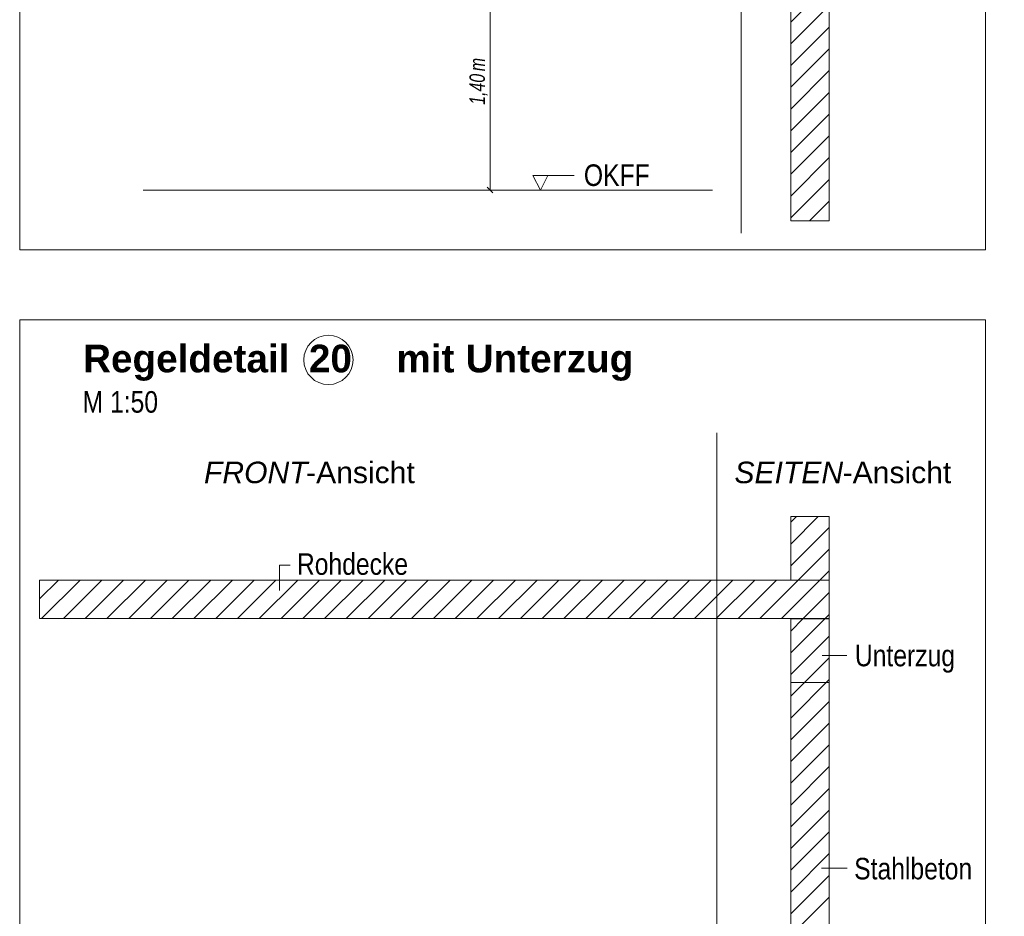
# Model space of a CAD drawing. Extents: x -620 to 300, y 62 to 1112.
# Tile 62 of 256: x 121 to 185, y 568 to 626. Entities that reach past the tile are written whole.
import ezdxf
from ezdxf.lldxf.tags import DXFTag

# ---------------------------------------------------------------- set-up
doc = ezdxf.new("R2010")
doc.units = 0
doc.layers.get('0').update_dxf_attribs({"lineweight": 13})
for name, color, linetype, lineweight, true_color in [('E_Aussparung Bemaßung-A06G9SFQ8I', 5, 'Continuous', 9, 0x0000ff), ('E_Detail_Beschriftung', 7, 'Continuous', 13, 0x009900), ('E_Detail_Wandschraffur', 7, 'Continuous', 5, 0xc0c0c0), ('E_Leerrohr Beschriftung', 1, 'Continuous', 9, 0xff0000)]:
    doc.layers.add(name, color=color, linetype=linetype, lineweight=lineweight, true_color=true_color)
doc.layers.add('E_Detail_Linie_Text_Bem', color=7, linetype='Continuous', lineweight=13)
doc.styles.get("Standard").update_dxf_attribs({"font": 'ARIALN.TTF'})
tags = doc.linetypes.add('fein_strichliert', pattern=[4, 1, -2, 1]).pattern_tags.tags
tags[8:9] = [DXFTag(74, 4), DXFTag(75, 0), DXFTag(340, '0'), DXFTag(46, 0.0), DXFTag(50, 0.0), DXFTag(44, 0.0), DXFTag(45, 0.0)]
tags[6:7] = [DXFTag(74, 4), DXFTag(75, 0), DXFTag(340, '0'), DXFTag(46, 0.0), DXFTag(50, 0.0), DXFTag(44, 0.0), DXFTag(45, 0.0)]
tags[4:5] = [DXFTag(74, 4), DXFTag(75, 0), DXFTag(340, '0'), DXFTag(46, 0.0), DXFTag(50, 0.0), DXFTag(44, 0.0), DXFTag(45, 0.0)]
tags = doc.linetypes.add('fein_strichliert-A06G9SFU8I', pattern=[4, 1, -2, 1]).pattern_tags.tags
tags[8:9] = [DXFTag(74, 4), DXFTag(75, 0), DXFTag(340, '0'), DXFTag(46, 0.0), DXFTag(50, 0.0), DXFTag(44, 0.0), DXFTag(45, 0.0)]
tags[6:7] = [DXFTag(74, 4), DXFTag(75, 0), DXFTag(340, '0'), DXFTag(46, 0.0), DXFTag(50, 0.0), DXFTag(44, 0.0), DXFTag(45, 0.0)]
tags[4:5] = [DXFTag(74, 4), DXFTag(75, 0), DXFTag(340, '0'), DXFTag(46, 0.0), DXFTag(50, 0.0), DXFTag(44, 0.0), DXFTag(45, 0.0)]

# ---------------------------------------------------------------- blocks, each defined once
blk = doc.blocks.new('Referenz-A06G9SFX8I')
at = {"layer": 'E_Aussparung Bemaßung-A06G9SFQ8I', "linetype": 'Continuous', "ltscale": 0.13}
for p, q in [((151.796, 629.013), (151.796, 615.013)), ((152.096, 615.013), (151.296, 615.013)), ((151.987, 614.822), (151.605, 615.204))]:
    blk.add_line(p, q, dxfattribs=at)
at = {"layer": 'E_Detail_Linie_Text_Bem', "linetype": 'fein_strichliert-A06G9SFU8I', "ltscale": 0.65}
for p, q in [((121.231, 672.44), (121.231, 611.123)), ((184, 611.123), (184, 672.44)), ((168.119, 612.205), (168.119, 665.084)), ((121.231, 611.123), (180.974, 611.123)), ((180.974, 611.123), (184, 611.123)), ((184, 606.575), (121.231, 606.575)), ((121.231, 606.575), (121.231, 545.258)), ((184, 545.258), (184, 606.575)), ((166.538, 546.339), (166.538, 599.219))]:
    blk.add_line(p, q, dxfattribs=at)
at = {"layer": 'E_Detail_Linie_Text_Bem', "linetype": 'Continuous', "ltscale": 0.13}
for p, q in [((173.847, 653.013), (173.847, 613.013)), ((171.347, 613.013), (171.347, 641.013)), ((129.247, 615.013), (166.26, 615.013)), ((173.847, 613.013), (171.347, 613.013)), ((171.347, 593.782), (173.847, 593.782)), ((171.347, 589.647), (171.347, 593.782)), ((173.847, 593.782), (173.847, 589.647)), ((173.847, 589.647), (122.52, 589.647)), ((122.52, 589.647), (122.52, 587.147)), ((173.847, 589.647), (171.347, 589.647)), ((173.847, 587.147), (173.847, 589.647)), ((122.52, 587.147), (132.912, 587.147)), ((122.52, 587.147), (171.347, 587.147)), ((132.912, 587.147), (173.847, 587.147)), ((171.347, 587.147), (173.847, 587.147)), ((171.347, 575.347), (171.347, 587.147)), ((171.347, 587.126), (173.847, 587.126)), ((171.347, 582.991), (171.347, 587.126)), ((173.847, 587.147), (173.847, 547.147)), ((173.847, 587.126), (173.847, 582.991)), ((173.847, 582.991), (171.347, 582.991)), ((171.347, 575.147), (171.347, 575.347)), ((171.347, 547.147), (171.347, 575.147))]:
    blk.add_line(p, q, dxfattribs=at)
at = {"layer": 'E_Detail_Linie_Text_Bem', "color": 0, "linetype": 'Continuous', "ltscale": 0.13}
for p, q in [((155.087, 615.013), (154.578, 615.963)), ((154.578, 615.963), (157.262, 615.963)), ((155.545, 615.966), (155.087, 615.013)), ((138.121, 588.968), (138.121, 590.616)), ((138.121, 590.616), (138.808, 590.616)), ((174.986, 584.759), (173.392, 584.759)), ((175.015, 570.924), (173.344, 570.924))]:
    blk.add_line(p, q, dxfattribs=at)
at = {"layer": 'E_Detail_Wandschraffur', "linetype": 'fein_strichliert', "ltscale": 0.13}
for p, q in [((171.347, 625.937), (173.847, 628.437)), ((171.347, 623.109), (173.847, 625.609)), ((171.347, 620.28), (173.847, 622.78)), ((171.347, 617.452), (173.847, 619.952)), ((171.347, 614.623), (173.847, 617.123)), ((172.565, 613.013), (173.847, 614.295)), ((171.347, 591.996), (173.133, 593.782)), ((171.827, 589.647), (173.847, 591.668)), ((122.52, 588.424), (123.744, 589.647)), ((124.072, 587.147), (126.572, 589.647)), ((126.901, 587.147), (129.401, 589.647)), ((129.729, 587.147), (132.229, 589.647)), ((132.557, 587.147), (135.057, 589.647)), ((135.386, 587.147), (137.886, 589.647)), ((138.214, 587.147), (140.714, 589.647)), ((141.043, 587.147), (143.543, 589.647)), ((143.871, 587.147), (146.371, 589.647)), ((146.7, 587.147), (149.2, 589.647)), ((149.528, 587.147), (152.028, 589.647)), ((152.356, 587.147), (154.856, 589.647)), ((155.185, 587.147), (157.685, 589.647)), ((158.013, 587.147), (160.513, 589.647)), ((160.842, 587.147), (163.342, 589.647)), ((163.67, 587.147), (166.17, 589.647)), ((166.499, 587.147), (168.999, 589.647)), ((169.327, 587.147), (171.827, 589.647)), ((172.155, 587.147), (173.847, 588.839)), ((171.347, 586.339), (172.155, 587.147)), ((171.347, 583.511), (173.847, 586.011)), ((171.347, 580.682), (173.847, 583.182)), ((171.347, 577.854), (173.847, 580.354)), ((171.347, 575.025), (173.847, 577.525)), ((171.347, 572.197), (173.847, 574.697)), ((171.347, 569.369), (173.847, 571.869)), ((171.347, 566.54), (173.847, 569.04))]:
    blk.add_line(p, q, dxfattribs=at)
at = {"layer": 'E_Detail_Wandschraffur', "linetype": 'ByBlock', "ltscale": 0.13}
for p, q in [((171.347, 624.523), (173.847, 627.023)), ((171.347, 621.694), (173.847, 624.194)), ((171.347, 618.866), (173.847, 621.366)), ((171.347, 616.038), (173.847, 618.538)), ((171.347, 613.209), (173.847, 615.709)), ((171.347, 593.41), (171.719, 593.782)), ((171.347, 590.582), (173.847, 593.082)), ((173.241, 589.647), (173.847, 590.253)), ((122.658, 587.147), (125.158, 589.647)), ((125.486, 587.147), (127.986, 589.647)), ((128.315, 587.147), (130.815, 589.647)), ((131.143, 587.147), (133.643, 589.647)), ((133.972, 587.147), (136.472, 589.647)), ((136.8, 587.147), (139.3, 589.647)), ((139.628, 587.147), (142.128, 589.647)), ((142.457, 587.147), (144.957, 589.647)), ((145.285, 587.147), (147.785, 589.647)), ((148.114, 587.147), (150.614, 589.647)), ((150.942, 587.147), (153.442, 589.647)), ((153.771, 587.147), (156.271, 589.647)), ((156.599, 587.147), (159.099, 589.647)), ((159.427, 587.147), (161.927, 589.647)), ((162.256, 587.147), (164.756, 589.647)), ((165.084, 587.147), (167.584, 589.647)), ((167.913, 587.147), (170.413, 589.647)), ((170.741, 587.147), (173.241, 589.647)), ((173.57, 587.147), (173.847, 587.425)), ((171.347, 584.925), (173.57, 587.147)), ((171.347, 582.097), (173.847, 584.597)), ((171.347, 579.268), (173.847, 581.768)), ((171.347, 576.44), (173.847, 578.94)), ((171.347, 573.611), (173.847, 576.111)), ((171.347, 570.783), (173.847, 573.283)), ((171.347, 567.954), (173.847, 570.454))]:
    blk.add_line(p, q, dxfattribs=at)
at = {"layer": 'E_Leerrohr Beschriftung', "linetype": 'Continuous', "ltscale": 0.13}
blk.add_circle((141.294, 603.967), 1.6, dxfattribs=at)
at = {"layer": 'E_Aussparung Bemaßung-A06G9SFQ8I', "linetype": 'Continuous', "ltscale": 0.13, "char_height": 1, "attachment_point": 1, "rotation": 90}
for s, insert in [('{\\W0.9;\\fArial Narrow|b0|i1;m}', (150.463, 622.742)), ('{\\W0.9;\\fArial Narrow|b0|i1;1,40 }', (150.463, 620.558))]:
    blk.add_mtext(s, dxfattribs=dict(at, insert=insert))
at = {"layer": 'E_Detail_Beschriftung', "linetype": 'Continuous', "ltscale": 0.13, "char_height": 1.4, "attachment_point": 1}
for s, insert in [('{\\fArial Narrow;OKFF}', (157.896, 616.68)), ('{\\fArial Narrow;M 1:50}', (125.318, 601.938)), ('{\\fArial Narrow;Rohdecke}', (139.248, 591.395)), ('{\\fArial Narrow;Unterzug}', (175.511, 585.448)), ('{\\fArial Narrow;Stahlbeton}', (175.464, 571.591))]:
    blk.add_mtext(s, dxfattribs=dict(at, insert=insert))
at = {"layer": 'E_Detail_Beschriftung', "color": 1, "linetype": 'Continuous', "lineweight": 35, "ltscale": 0.35, "true_color": 0xff0000, "char_height": 1.8, "attachment_point": 1}
for s, insert in [('{\\fArial|b1|i0;Regeldetail}', (125.348, 604.959)), ('{\\fArial|b1|i0;20}', (140.026, 604.959)), ('{\\fArial|b1|i0;mit}', (145.713, 604.959)), ('{\\fArial|b1|i0;Unterzug}', (150.213, 604.959))]:
    blk.add_mtext(s, dxfattribs=dict(at, insert=insert))
at = {"layer": 'E_Detail_Beschriftung', "linetype": 'Continuous', "lineweight": -2, "ltscale": 0.25, "char_height": 1.4, "attachment_point": 1}
for s, insert in [('{\\fArial|b0|i1;FRONT}', (133.208, 597.353)), ('{\\fArial;-Ansicht}', (139.844, 597.353)), ('{\\fArial|b0|i1;SEITEN}', (167.682, 597.353)), ('{\\fArial;-Ansicht}', (174.712, 597.353))]:
    blk.add_mtext(s, dxfattribs=dict(at, insert=insert))

msp = doc.modelspace()

# ---------------------------------------------------------------- block references
at = {"color": 8, "lineweight": 25, "ltscale": 0.25, "true_color": 0x808080}
msp.add_blockref('Referenz-A06G9SFX8I', (0, 0), dxfattribs=at)

doc.saveas('drawing.dxf')
